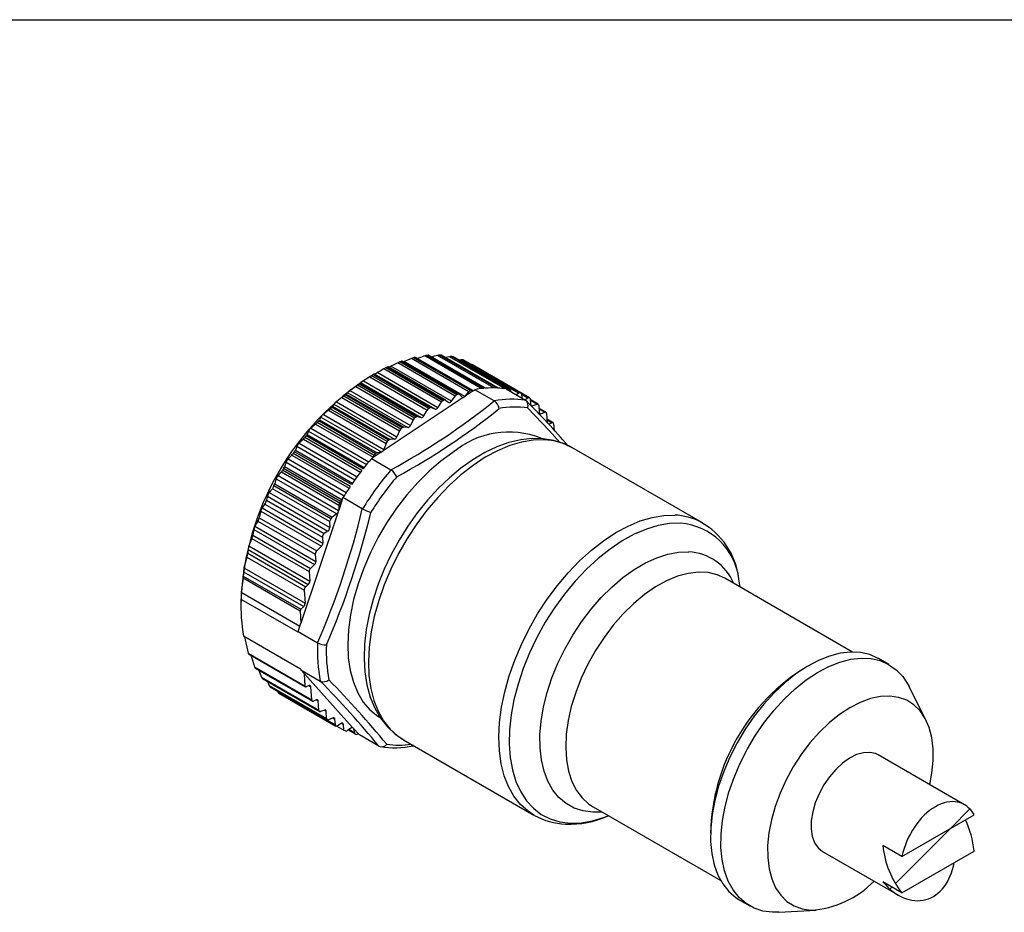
# Model space of a CAD drawing. Header units: millimetres. Extents: x 13 to 546, y 13 to 419.
# Tile 6 of 7: x 405 to 473, y 358 to 419. Entities that reach past the tile are written whole.
import ezdxf

# ---------------------------------------------------------------- set-up
doc = ezdxf.new("R2010")
doc.units = ezdxf.units.MM
doc.header["$LTSCALE"] = 2
doc.linetypes.add('SLD-Solid', pattern=[0])
doc.layers.add('HATCH', color=6, linetype='SLD-Solid')
doc.layers.add('TEXT', color=140, linetype='SLD-Solid', lineweight=25)

# ---------------------------------------------------------------- blocks, each defined once
blk = doc.blocks.new('SW_HATCH_0')
at = {"layer": 'HATCH', "color": 0}
for p, q in [((0, 0), (1.308, 1.308)), ((-3.777, -3.777), (0, 0)), ((-4.15, -4.15), (-4.013, -4.013))]:
    blk.add_line(p, q, dxfattribs=at)

msp = doc.modelspace()

# ---------------------------------------------------------------- linework, layer by layer
for p, q in [((435.107, 393.435), (431.181, 395.702)), ((435.209, 393.518), (431.32, 395.763)), ((435.308, 393.553), (431.419, 395.798)), ((435.381, 393.551), (431.467, 395.81)), ((435.752, 393.408), (431.622, 395.793)), ((436.042, 393.732), (432.115, 395.999)), ((436.146, 393.803), (432.257, 396.048)), ((436.242, 393.825), (432.353, 396.07)), ((436.301, 393.818), (432.395, 396.073)), ((436.883, 393.94), (433.023, 396.168)), ((437.054, 393.96), (433.165, 396.205)), ((437.147, 393.969), (433.258, 396.214)), ((437.172, 393.971), (433.291, 396.211)), ((437.733, 393.993), (433.894, 396.209)), ((437.924, 393.987), (434.035, 396.232)), ((438.012, 393.983), (434.123, 396.228)), ((438.03, 393.982), (434.148, 396.222)), ((434.718, 396.12), (434.433, 396.058)), ((438.515, 393.928), (434.718, 396.12)), ((438.746, 393.885), (434.857, 396.13)), ((434.956, 396.105), (434.94, 396.112)), ((438.829, 393.867), (434.94, 396.112)), ((438.848, 393.859), (434.956, 396.106)), ((435.486, 395.902), (435.345, 395.881)), ((439.413, 393.635), (435.486, 395.902)), ((439.511, 393.654), (435.622, 395.899)), ((435.742, 395.848), (439.631, 393.603)), ((433.909, 392.643), (429.772, 395.032)), ((434.156, 393.015), (430.229, 395.282)), ((434.255, 393.108), (430.366, 395.353)), ((434.355, 393.156), (430.466, 395.401)), ((434.443, 393.16), (430.52, 395.424)), ((434.842, 393.084), (430.704, 395.472)), ((440.166, 393.325), (436.276, 395.57)), ((428.608, 394.3), (432.534, 392.033)), ((428.652, 394.355), (432.79, 391.966)), ((428.835, 394.476), (432.973, 392.088)), ((429.271, 394.742), (433.197, 392.475)), ((429.571, 394.924), (429.323, 394.78)), ((433.293, 392.578), (429.404, 394.823)), ((433.393, 392.638), (429.504, 394.883)), ((433.491, 392.653), (429.564, 394.919)), ((433.726, 392.543), (429.588, 394.932)), ((427.725, 393.669), (431.863, 391.281)), ((427.906, 393.812), (432.044, 391.423)), ((428.317, 394.089), (432.243, 391.822)), ((432.334, 391.933), (428.445, 394.178)), ((432.434, 392.005), (428.545, 394.25)), ((436.328, 393.791), (435.779, 393.426)), ((435.779, 393.426), (436.042, 393.732)), ((436.323, 393.797), (436.328, 393.791)), ((436.328, 393.791), (436.442, 393.867)), ((437.764, 393.104), (436.442, 393.867)), ((438.571, 393.918), (439.894, 393.155)), ((438.886, 393.8), (438.901, 393.728)), ((439.246, 393.529), (439.413, 393.635)), ((426.993, 393.045), (431.131, 390.656)), ((427.377, 393.329), (431.304, 391.062)), ((431.389, 391.181), (427.499, 393.426)), ((431.486, 391.264), (427.597, 393.509)), ((427.662, 393.572), (431.589, 391.306)), ((435.635, 393.33), (430.198, 389.709)), ((433.909, 392.643), (434.156, 393.015)), ((434.448, 393.156), (434.66, 393.007)), ((434.842, 393.084), (435.107, 393.435)), ((435.396, 393.539), (435.582, 393.351)), ((435.635, 393.33), (435.779, 393.426)), ((439.631, 393.603), (439.653, 393.294)), ((439.635, 393.55), (440.055, 393.308)), ((439.857, 393.176), (440.055, 393.308)), ((439.894, 393.155), (439.932, 393.115)), ((440.207, 393.245), (440.234, 392.848)), ((440.759, 392.886), (440.21, 393.203)), ((440.213, 393.161), (440.685, 392.888)), ((426.462, 392.472), (430.389, 390.205)), ((430.467, 390.329), (426.578, 392.574)), ((430.562, 390.422), (426.673, 392.668)), ((426.739, 392.744), (430.666, 390.477)), ((426.817, 392.884), (430.955, 390.495)), ((432.973, 392.088), (433.197, 392.475)), ((433.491, 392.653), (433.726, 392.543)), ((440.236, 392.832), (440.349, 392.767)), ((440.349, 392.767), (440.685, 392.888)), ((440.8, 392.806), (440.835, 392.312)), ((441.296, 392.326), (440.814, 392.604)), ((440.817, 392.562), (441.222, 392.328)), ((440.837, 392.295), (440.95, 392.23)), ((440.95, 392.23), (441.222, 392.328)), ((429.579, 389.388), (425.69, 391.633)), ((429.67, 389.49), (425.781, 391.735)), ((425.847, 391.824), (429.774, 389.557)), ((425.937, 392.006), (430.067, 389.622)), ((426.107, 392.185), (430.244, 389.796)), ((432.243, 391.822), (432.044, 391.423)), ((432.534, 392.033), (432.79, 391.966)), ((441.337, 392.247), (441.381, 391.608)), ((441.777, 391.619), (441.364, 391.858)), ((441.368, 391.803), (441.691, 391.616)), ((441.508, 391.532), (441.691, 391.616)), ((425.096, 391.047), (429.051, 388.764)), ((425.257, 391.241), (429.211, 388.958)), ((425.582, 391.526), (429.509, 389.259)), ((431.304, 391.062), (431.131, 390.656)), ((431.863, 391.281), (431.589, 391.306)), ((441.402, 391.593), (441.508, 391.532)), ((441.818, 391.54), (441.849, 391.1)), ((424.746, 390.502), (428.646, 388.251)), ((428.735, 388.367), (424.846, 390.612)), ((428.821, 388.477), (424.932, 390.722)), ((424.997, 390.823), (428.896, 388.572)), ((430.955, 390.495), (430.666, 390.477)), ((428.024, 387.394), (424.135, 389.639)), ((424.198, 389.751), (428.098, 387.5)), ((424.302, 390.016), (428.261, 387.73)), ((424.453, 390.223), (428.411, 387.938)), ((430.055, 389.614), (429.506, 389.248)), ((430.055, 389.614), (429.774, 389.557)), ((430.055, 389.614), (430.198, 389.709)), ((430.389, 390.205), (430.244, 389.796)), ((451.963, 384.784), (443.064, 389.921)), ((423.564, 388.925), (427.525, 386.638)), ((423.703, 389.143), (427.665, 386.856)), ((423.965, 389.411), (427.864, 387.159)), ((427.944, 387.278), (424.055, 389.523)), ((429.392, 389.172), (429.506, 389.248)), ((429.392, 389.172), (430.714, 388.409)), ((429.509, 389.259), (429.506, 389.248)), ((423.245, 388.265), (427.172, 385.998)), ((427.215, 386.132), (423.326, 388.377)), ((427.288, 386.254), (423.399, 388.499)), ((423.458, 388.621), (427.385, 386.354)), ((422.89, 387.785), (427.028, 385.397)), ((423.017, 388.012), (427.148, 385.626)), ((426.518, 384.87), (422.629, 387.115)), ((426.621, 385.068), (422.732, 387.313)), ((422.786, 387.444), (426.713, 385.177)), ((422.231, 386.335), (426.171, 384.061)), ((422.29, 386.605), (426.415, 384.224)), ((422.41, 386.861), (426.545, 384.474)), ((427.393, 386.359), (427.155, 385.648)), ((427.393, 386.359), (427.385, 386.354)), ((427.393, 386.359), (427.443, 386.507)), ((428.765, 385.743), (427.443, 386.507)), ((421.833, 385.583), (425.974, 383.193)), ((421.925, 385.806), (426.068, 383.414)), ((422.119, 386.074), (426.041, 383.811)), ((427.093, 385.462), (427.155, 385.648)), ((427.172, 385.998), (427.155, 385.648)), ((421.644, 384.913), (425.557, 382.654)), ((421.728, 385.14), (425.651, 382.875)), ((427.093, 385.462), (424.579, 377.953)), ((427.028, 385.397), (426.713, 385.177)), ((421.366, 384.324), (425.497, 381.939)), ((421.44, 384.557), (425.592, 382.16)), ((426.415, 384.224), (426.171, 384.061)), ((426.518, 384.87), (426.545, 384.474)), ((451.871, 384.835), (451.963, 384.784)), ((421.237, 383.716), (425.142, 381.461)), ((421.303, 383.952), (425.236, 381.682)), ((426.041, 383.811), (426.068, 383.414)), ((420.971, 382.963), (425.08, 380.591)), ((421.027, 383.224), (425.186, 380.822)), ((425.974, 383.193), (425.651, 382.875)), ((420.897, 382.454), (424.796, 380.203)), ((420.947, 382.718), (424.902, 380.435)), ((425.557, 382.654), (425.592, 382.16)), ((420.693, 381.711), (424.859, 379.306)), ((425.497, 381.939), (425.236, 381.682)), ((420.63, 381.028), (420.508, 380.051)), ((420.63, 381.028), (424.522, 378.782)), ((420.644, 381.158), (424.569, 378.892)), ((420.661, 381.454), (424.765, 379.085)), ((425.142, 381.461), (425.186, 380.822)), ((462.213, 375.98), (453.506, 381.006)), ((454.553, 380.402), (454.458, 380.946)), ((424.796, 380.203), (424.859, 379.306)), ((425.08, 380.591), (424.902, 380.435)), ((424.385, 377.328), (420.496, 379.573)), ((420.508, 380.051), (424.508, 377.742)), ((420.485, 379.472), (420.485, 379.064)), ((424.765, 379.085), (424.569, 378.892)), ((424.522, 378.782), (424.579, 377.953)), ((424.387, 377.379), (424.579, 377.953)), ((424.559, 374.808), (420.67, 377.053)), ((420.733, 377.017), (420.985, 375.903)), ((424.387, 377.379), (425.709, 376.616)), ((420.985, 375.903), (424.876, 373.657)), ((421, 375.867), (424.897, 373.617)), ((464.691, 375.127), (463.984, 375.535)), ((421.416, 374.961), (425.315, 372.71)), ((421.459, 374.881), (425.356, 372.631)), ((421.891, 374.258), (425.796, 372.004)), ((421.944, 374.172), (425.837, 371.924)), ((424.568, 374.764), (425.89, 374.001)), ((424.819, 374.486), (424.568, 374.764)), ((424.819, 374.486), (428.105, 370.839)), ((424.876, 373.657), (424.819, 374.486)), ((422.306, 373.963), (422.42, 373.703)), ((422.42, 373.703), (426.333, 371.444)), ((422.483, 373.611), (426.374, 371.365)), ((425.138, 373.69), (424.934, 373.616)), ((425.122, 373.684), (425.253, 373.608)), ((425.315, 372.71), (425.253, 373.608)), ((467.219, 371.339), (466.064, 373.626)), ((422.978, 373.325), (423.005, 373.269)), ((423.005, 373.269), (426.927, 371.005)), ((423.077, 373.172), (426.968, 370.926)), ((425.625, 372.719), (425.442, 372.634)), ((425.622, 372.717), (425.752, 372.642)), ((425.796, 372.004), (425.752, 372.642)), ((426.184, 372.02), (425.911, 371.922)), ((426.167, 372.014), (426.299, 371.939)), ((426.333, 371.444), (426.299, 371.939)), ((426.784, 371.484), (426.448, 371.362)), ((426.768, 371.478), (426.899, 371.402)), ((426.927, 371.005), (426.899, 371.402)), ((427.029, 370.92), (427.502, 370.647)), ((427.323, 371.105), (427.078, 370.943)), ((427.344, 371.118), (427.474, 371.043)), ((427.502, 370.647), (427.474, 371.043)), ((428.036, 370.816), (427.72, 370.615)), ((428.151, 370.788), (428.073, 370.833)), ((428.186, 370.749), (428.105, 370.839)), ((427.805, 370.669), (428.286, 370.391)), ((428.247, 370.451), (427.836, 370.688)), ((428.186, 370.749), (428.497, 370.404)), ((428.247, 370.451), (428.186, 370.749)), ((428.497, 370.404), (428.489, 370.398)), ((428.562, 370.332), (428.497, 370.404)), ((429.884, 369.569), (428.562, 370.332)), ((431.565, 370.002), (440.464, 364.865)), ((432.18, 369.547), (432.237, 369.579)), ((469.846, 365.569), (463.963, 368.966)), ((444.507, 365.417), (453.214, 360.391)), ((440.508, 364.84), (440.464, 364.865)), ((465.574, 362.046), (470.499, 364.889)), ((465.574, 362.046), (464.284, 362.79)), ((460.163, 362.384), (465.342, 359.394)), ((465.574, 359.563), (470.499, 362.407)), ((465.574, 359.563), (464.284, 360.308)), ((454.485, 359.08), (455.192, 358.672)), ((457.179, 358.234), (459.736, 358.377))]:
    msp.add_line(p, q)
at = {"flags": 128}
for points in [[(431.181, 395.702), (430.913, 395.574), (430.704, 395.472)], [(431.622, 395.793), (431.564, 395.769), (431.549, 395.763)], [(432.115, 395.999), (431.839, 395.884), (431.622, 395.793)], [(432.395, 396.073), (432.394, 396.073), (432.377, 396.074), (432.353, 396.07)], [(433.023, 396.168), (432.739, 396.069), (432.531, 395.995)], [(433.291, 396.21), (433.28, 396.214), (433.258, 396.214)], [(433.894, 396.209), (433.604, 396.126), (433.494, 396.094)], [(434.147, 396.221), (434.144, 396.224), (434.123, 396.228)], [(430.229, 395.282), (429.972, 395.143), (429.772, 395.032)], [(428.652, 394.355), (428.627, 394.325), (428.608, 394.3)], [(429.271, 394.742), (429.027, 394.594), (428.835, 394.476)], [(429.588, 394.932), (429.574, 394.925), (429.564, 394.919)], [(427.725, 393.669), (427.689, 393.615), (427.662, 393.572)], [(428.317, 394.089), (428.086, 393.934), (427.906, 393.812)], [(427.377, 393.329), (427.162, 393.171), (426.993, 393.045)], [(434.66, 393.007), (434.678, 392.998), (434.699, 392.994), (434.722, 392.996), (434.746, 393.004), (434.771, 393.017), (434.796, 393.035), (434.819, 393.058), (434.842, 393.084)], [(437.764, 393.104), (437.768, 393.102), (437.772, 393.1)], [(439.901, 393.151), (439.897, 393.153), (439.894, 393.155)], [(440.055, 393.308), (440.083, 393.323), (440.11, 393.332), (440.135, 393.334), (440.158, 393.328), (440.177, 393.316), (440.192, 393.298), (440.202, 393.274), (440.207, 393.245)], [(426.462, 392.472), (426.263, 392.312), (426.107, 392.185)], [(426.817, 392.884), (426.772, 392.806), (426.739, 392.744)], [(442.251, 390.276), (441.543, 391.062), (440.04, 392.627)], [(425.937, 392.006), (425.886, 391.905), (425.847, 391.824)], [(425.096, 391.047), (425.04, 390.922), (424.997, 390.823)], [(425.582, 391.526), (425.4, 391.367), (425.257, 391.241)], [(424.746, 390.502), (424.582, 390.346), (424.453, 390.223)], [(443.089, 389.904), (442.483, 390.203), (441.808, 390.415), (441.095, 390.528), (440.348, 390.54), (439.571, 390.451), (438.77, 390.26), (437.952, 389.967), (437.127, 389.575), (436.305, 389.089), (435.494, 388.514), (434.703, 387.858), (433.938, 387.128), (433.206, 386.331), (432.514, 385.475), (431.867, 384.568), (431.271, 383.618), (430.731, 382.634), (430.252, 381.625), (429.84, 380.601), (429.497, 379.569), (429.227, 378.54), (429.035, 377.522), (428.921, 376.524), (428.89, 375.554), (428.944, 374.622), (429.083, 373.736), (429.308, 372.908), (429.619, 372.148), (430.011, 371.468), (430.478, 370.876), (431.01, 370.38), (431.591, 369.988)], [(441.181, 390.455), (440.425, 390.433), (439.636, 390.301), (438.822, 390.059), (437.992, 389.711), (437.156, 389.258), (436.32, 388.708), (435.496, 388.064), (434.691, 387.335), (433.913, 386.528), (433.172, 385.651), (432.474, 384.713), (431.828, 383.725), (431.24, 382.698), (430.716, 381.641), (430.262, 380.567), (429.883, 379.486), (429.583, 378.41), (429.365, 377.351), (429.231, 376.319), (429.183, 375.326), (429.221, 374.382), (429.344, 373.497), (429.553, 372.681), (429.843, 371.942), (430.213, 371.288), (430.658, 370.726), (431.173, 370.261), (431.565, 370.002)], [(424.302, 390.016), (424.243, 389.868), (424.198, 389.751)], [(434.951, 389.594), (434.13, 388.996), (433.325, 388.307), (432.545, 387.536), (431.799, 386.69), (431.096, 385.78), (430.443, 384.815), (429.848, 383.806), (429.318, 382.766), (428.858, 381.706), (428.474, 380.637), (428.17, 379.572), (427.949, 378.523), (427.815, 377.502), (427.768, 376.521), (427.81, 375.59), (427.939, 374.72), (428.154, 373.921), (428.453, 373.202), (428.833, 372.571), (429.288, 372.036), (429.814, 371.602), (429.928, 371.528)], [(423.564, 388.925), (423.504, 388.755), (423.458, 388.621)], [(423.965, 389.411), (423.818, 389.261), (423.703, 389.143)], [(423.245, 388.265), (423.116, 388.124), (423.017, 388.012)], [(430.721, 388.404), (430.717, 388.407), (430.714, 388.409)], [(422.89, 387.785), (422.831, 387.594), (422.786, 387.444)], [(422.629, 387.115), (422.506, 386.974), (422.41, 386.861)], [(422.29, 386.605), (422.257, 386.454), (422.231, 386.335)], [(421.833, 385.583), (421.773, 385.335), (421.728, 385.14)], [(422.119, 386.074), (422.01, 385.925), (421.925, 385.806)], [(428.765, 385.743), (428.769, 385.741), (428.773, 385.739)], [(421.644, 384.913), (421.528, 384.715), (421.44, 384.557)], [(440.464, 364.865), (440.073, 365.124), (439.557, 365.588), (439.112, 366.15), (438.742, 366.804), (438.452, 367.543), (438.244, 368.36), (438.12, 369.244), (438.082, 370.188), (438.131, 371.181), (438.265, 372.213), (438.483, 373.272), (438.783, 374.348), (439.162, 375.429), (439.616, 376.504), (440.139, 377.56), (440.727, 378.588), (441.374, 379.576), (442.071, 380.513), (442.813, 381.39), (443.59, 382.197), (444.395, 382.927), (445.22, 383.57), (446.055, 384.121), (446.892, 384.573), (447.721, 384.922), (448.535, 385.164), (449.324, 385.296), (450.08, 385.317)], [(421.366, 384.324), (421.33, 384.116), (421.303, 383.952)], [(450.482, 384.761), (449.732, 384.739), (448.95, 384.606), (448.143, 384.362), (447.32, 384.01), (446.491, 383.554), (445.664, 383), (444.849, 382.353), (444.054, 381.62), (443.288, 380.81), (442.56, 379.931), (441.877, 378.993), (441.248, 378.006), (440.678, 376.981), (440.174, 375.929), (439.742, 374.862), (439.387, 373.791), (439.111, 372.729), (438.919, 371.686), (438.812, 370.675), (438.792, 369.705), (438.859, 368.789), (439.012, 367.936), (439.249, 367.155), (439.568, 366.455), (439.965, 365.843), (440.436, 365.327), (440.976, 364.911), (441.579, 364.601), (442.238, 364.4), (442.946, 364.31), (443.695, 364.332), (444.478, 364.465), (445.285, 364.709), (445.547, 364.811)], [(421.237, 383.716), (421.116, 383.443), (421.027, 383.224)], [(420.971, 382.963), (420.958, 382.826), (420.947, 382.718)], [(420.897, 382.454), (420.775, 382.045), (420.693, 381.711)], [(445.109, 365.07), (444.485, 365.054), (443.827, 365.141), (443.22, 365.339), (442.669, 365.645), (442.182, 366.056), (441.765, 366.565), (441.424, 367.168), (441.162, 367.855), (440.983, 368.618), (440.89, 369.449), (440.882, 370.336), (440.962, 371.268), (441.126, 372.234), (441.374, 373.221), (441.703, 374.217), (442.107, 375.209), (442.582, 376.186), (443.123, 377.134), (443.722, 378.042), (444.371, 378.898), (445.063, 379.692), (445.789, 380.413), (446.54, 381.053), (447.306, 381.603), (448.078, 382.057), (448.846, 382.409), (449.6, 382.654), (450.33, 382.789), (451.029, 382.813)], [(420.661, 381.454), (420.651, 381.288), (420.644, 381.158)], [(453.506, 381.006), (452.975, 381.248), (452.359, 381.394), (451.696, 381.425), (450.994, 381.341), (450.265, 381.142), (449.519, 380.833), (448.765, 380.416), (448.015, 379.898), (447.278, 379.286), (446.566, 378.59), (445.888, 377.817), (445.254, 376.98), (444.672, 376.09), (444.151, 375.16), (443.699, 374.202), (443.321, 373.23), (443.023, 372.259), (442.809, 371.3), (442.681, 370.368), (442.643, 369.477), (442.694, 368.637), (442.833, 367.862), (443.06, 367.162), (443.369, 366.547), (443.758, 366.026), (444.221, 365.605), (444.507, 365.417)], [(420.508, 380.051), (420.5, 379.783), (420.496, 379.573)], [(425.716, 376.611), (425.712, 376.614), (425.709, 376.616)], [(421.159, 375.775), (421.264, 375.426), (421.416, 374.961)], [(463.984, 375.535), (463.964, 375.546), (463.389, 375.801), (462.761, 375.946), (462.086, 375.977), (461.374, 375.896), (460.634, 375.702), (459.876, 375.399), (459.11, 374.991), (458.345, 374.483), (457.592, 373.881), (456.86, 373.193), (456.159, 372.428), (455.498, 371.597), (454.886, 370.71), (454.331, 369.779), (453.84, 368.815), (453.419, 367.831), (453.073, 366.841), (452.808, 365.857), (452.627, 364.892), (452.532, 363.958), (452.525, 363.068), (452.604, 362.233), (452.771, 361.465), (453.021, 360.772), (453.353, 360.165), (453.761, 359.651), (454.241, 359.236), (454.485, 359.08)], [(457.179, 358.234), (456.748, 358.231), (456.095, 358.319), (455.492, 358.519), (454.948, 358.828), (454.468, 359.243), (454.06, 359.757), (453.728, 360.364), (453.478, 361.056), (453.312, 361.825), (453.232, 362.66), (453.239, 363.55), (453.334, 364.484), (453.516, 365.449), (453.78, 366.433), (454.126, 367.423), (454.547, 368.407), (455.038, 369.37), (455.594, 370.302), (456.206, 371.189), (456.866, 372.02), (457.567, 372.785), (458.299, 373.472), (459.052, 374.074), (459.817, 374.583), (460.583, 374.991), (461.341, 375.294), (462.081, 375.487), (462.793, 375.569), (463.468, 375.537), (464.097, 375.393), (464.671, 375.138), (465.184, 374.776), (465.629, 374.311), (465.999, 373.749), (466.064, 373.626)], [(421.707, 374.738), (421.757, 374.604), (421.891, 374.258)], [(425.89, 374.001), (425.894, 373.999), (425.897, 373.997)], [(467.483, 366.933), (467.627, 367.709), (467.711, 368.572), (467.706, 369.389), (467.612, 370.148), (467.43, 370.836), (467.164, 371.443), (466.817, 371.959), (466.396, 372.376), (465.906, 372.687), (465.355, 372.887), (464.753, 372.974), (464.108, 372.946), (463.431, 372.803), (462.732, 372.547), (462.023, 372.183), (461.314, 371.717), (460.617, 371.155), (459.943, 370.507), (459.302, 369.782), (458.705, 368.993), (458.161, 368.152), (457.679, 367.271), (457.265, 366.365), (456.927, 365.449), (456.671, 364.536), (456.499, 363.641), (456.415, 362.777), (456.42, 361.96), (456.514, 361.201), (456.696, 360.513), (456.962, 359.906), (457.309, 359.39), (457.73, 358.974), (458.22, 358.662), (458.771, 358.462), (459.373, 358.375), (459.373, 358.375)], [(427.078, 370.943), (427.051, 370.927), (427.024, 370.918), (426.998, 370.917), (426.976, 370.922), (426.956, 370.934), (426.941, 370.952), (426.931, 370.976), (426.927, 371.005)], [(427.474, 371.043), (427.47, 371.071), (427.46, 371.095), (427.445, 371.114), (427.426, 371.126), (427.403, 371.131), (427.377, 371.129), (427.35, 371.121), (427.323, 371.105)], [(429.892, 369.565), (429.887, 369.567), (429.884, 369.569)], [(432.259, 369.599), (432.208, 369.572), (432.206, 369.572)], [(463.963, 368.966), (463.785, 369.051), (463.389, 369.139), (462.95, 369.116), (462.483, 368.982), (462.002, 368.741), (461.523, 368.403), (461.062, 367.976), (460.633, 367.476), (460.25, 366.917), (459.925, 366.319), (459.669, 365.7), (459.489, 365.08), (459.393, 364.48), (459.382, 363.917), (459.458, 363.412), (459.617, 362.978), (459.855, 362.632), (460.163, 362.384)]]:
    msp.add_lwpolyline(points, dxfattribs=at)
for centre, radius, start, end in [((431.97, 394.073), 1.81, 111.03251, 115.85335), ((434.454, 387.236), 9.084, 109.51989, 110.18243), ((431.456, 395.741), 0.0681, 81.47724, 122.80952), ((432.534, 395.021), 1.063, 105.11295, 113.17833), ((434.025, 388.674), 7.583, 102.7358, 103.48315), ((433.271, 395.502), 0.711, 98.62422, 110.44281), ((433.821, 389.889), 6.35, 95.08787, 95.92902), ((434.048, 395.723), 0.51, 91.51434, 107.63548), ((433.795, 390.829), 5.409, 86.5269, 87.46304), ((434.815, 395.749), 0.383, 83.76133, 104.73267), ((433.877, 391.469), 4.763, 77.10817, 78.12708), ((435.547, 395.609), 0.299, 75.39136, 101.69143), ((433.98, 391.812), 4.404, 66.41743, 68.11036), ((425.915, 401.891), 7.869, 297.82486, 299.34607), ((432.314, 391.437), 4.373, 116.45011, 118.47321), ((435.128, 385.645), 10.813, 115.54286, 116.13276), ((430.568, 395.227), 0.202, 103.72694, 120.21338), ((429.833, 397.19), 1.925, 292.00343, 296.88376), ((436.21, 395.462), 0.125, 58.96427, 96.26608), ((439.576, 378.656), 19.109, 122.45274, 177.55263), ((428.252, 394.685), 0.524, 303.973, 312.76811), ((429.693, 392.99), 1.716, 119.99114, 127.3359), ((417.619, 414.1), 22.594, 301.04233, 301.43749), ((436.033, 383.985), 12.704, 120.92438, 121.45418), ((426.418, 400.072), 6.037, 300.74539, 301.40676), ((428.434, 392.957), 1.005, 121.70473, 134.84766), ((426.337, 397.071), 3.58, 303.56408, 306.06787), ((437.124, 382.346), 14.674, 125.78099, 126.26225), ((436.207, 393.601), 0.211, 107.03945, 141.69879), ((437.914, 386.429), 7.583, 102.7358, 103.48315), ((436.263, 393.754), 0.0743, 35.80827, 106.5402), ((437.762, 387.197), 6.8, 95.98021, 101.19725), ((437.674, 388.147), 5.846, 87.55334, 95.17817), ((437.706, 388.868), 5.124, 80.2726, 86.57331), ((438.729, 393.77), 0.116, 81.72568, 124.77129), ((437.766, 389.223), 4.763, 77.10817, 78.12708), ((438.807, 393.79), 0.0792, 6.77412, 74.42586), ((439.48, 393.547), 0.111, 73.70025, 127.35986), ((437.869, 389.567), 4.404, 66.41743, 68.11036), ((427.448, 392.373), 0.812, 124.05949, 140.98197), ((426.17, 394.988), 2.051, 306.04732, 310.40797), ((438.33, 380.816), 16.622, 130.21751, 130.66038), ((427.335, 393.843), 0.425, 308.09802, 320.37707), ((408.609, 429.24), 46.431, 298.42976, 308.89727), ((434.382, 392.873), 0.267, 118.3788, 147.86036), ((439.017, 383.4), 10.813, 115.54286, 116.13276), ((434.402, 393.078), 0.091, 59.36559, 120.83962), ((435.303, 393.297), 0.24, 113.04435, 144.79935), ((438.344, 384.991), 9.084, 109.51989, 110.18243), ((435.341, 393.48), 0.0806, 47.58119, 114.45064), ((435.631, 393.401), 0.0707, 225.00061, 273.10074), ((438.974, 387.358), 5.866, 80.90614, 101.82537), ((437.421, 392.517), 0.68, 5.37895, 58.96093), ((439.641, 392.801), 0.435, 336.4567, 53.38515), ((399.278, 352.51), 57.471, 40.78158, 44.96547), ((425.545, 393.625), 1.474, 308.50289, 314.52158), ((439.559, 379.474), 18.442, 134.325, 134.73824), ((426.384, 392.984), 0.429, 312.37372, 325.93133), ((408.884, 428.882), 46.597, 298.50108, 308.82595), ((433.453, 392.333), 0.292, 123.16566, 150.92296), ((439.922, 381.74), 12.704, 120.92438, 121.45418), ((433.456, 392.553), 0.106, 70.57208, 126.01451), ((433.752, 392.713), 0.172, 261.14901, 336.02191), ((439.203, 386.993), 5.696, 81.54653, 101.18499), ((440.719, 392.813), 0.0821, 355.39492, 113.85263), ((440.916, 392.305), 0.0821, 175.39492, 293.85263), ((441.255, 392.253), 0.0821, 355.39492, 113.85263), ((424.821, 392.403), 1.161, 310.9464, 318.4678), ((440.707, 378.382), 20.027, 138.18186, 138.57299), ((425.444, 392.054), 0.464, 316.55594, 330.29051), ((426.546, 391.598), 0.733, 126.80299, 146.15892), ((432.524, 391.685), 0.313, 127.51, 154.02368), ((441.013, 380.101), 14.674, 125.78099, 126.26225), ((432.514, 391.91), 0.125, 80.82761, 130.33534), ((432.791, 392.163), 0.197, 269.69597, 337.63106), ((441.735, 391.545), 0.0835, 356.1593, 121.72709), ((425.703, 390.705), 0.697, 129.79709, 150.66124), ((431.606, 390.935), 0.327, 131.49993, 157.19871), ((442.219, 378.571), 16.622, 130.21751, 130.66038), ((431.589, 391.158), 0.148, 89.98173, 134.10523), ((431.835, 391.501), 0.222, 277.1627, 339.38969), ((438.763, 385.039), 5.94, 68.33415, 129.92655), ((424.088, 391.199), 0.959, 313.39917, 322.30217), ((441.668, 377.579), 21.28, 141.856, 142.23163), ((424.533, 391.05), 0.516, 320.58684, 333.92079), ((430.705, 390.093), 0.336, 135.20888, 160.48667), ((443.448, 377.229), 18.442, 134.325, 134.73824), ((430.69, 390.305), 0.174, 98.04658, 137.53795), ((430.896, 390.736), 0.248, 283.68183, 341.35963), ((441.035, 386.35), 4.107, 60.40131, 87.97366), ((442.346, 377.08), 22.121, 145.40747, 145.77351), ((423.661, 389.978), 0.583, 324.47784, 337.09184), ((424.917, 389.725), 0.681, 132.97538, 154.68186), ((429.923, 389.911), 0.341, 323.70745, 340.36982), ((424.193, 388.675), 0.678, 136.31807, 158.35412), ((423.381, 389.976), 0.813, 315.89017, 326.07774), ((445.205, 375.614), 20.83, 139.39073, 141.86374), ((429.832, 389.166), 0.336, 138.69825, 163.93085), ((444.596, 376.137), 20.027, 138.18186, 138.57299), ((429.827, 389.362), 0.202, 105.12435, 140.77136), ((422.722, 388.728), 0.699, 318.45939, 329.84614), ((442.661, 376.875), 22.498, 148.89094, 149.25289), ((422.835, 388.848), 0.663, 328.26572, 339.96858), ((445.929, 375.05), 21.747, 142.24118, 145.41606), ((447.203, 374.309), 21.687, 139.46355, 148.19368), ((429.946, 387.347), 1.31, 26.53693, 53.76473), ((423.538, 387.572), 0.682, 139.83844, 161.77021), ((447.201, 374.31), 21.077, 139.73207, 147.92517), ((442.551, 376.934), 22.372, 152.35801, 152.93089), ((422.06, 387.671), 0.761, 331.99618, 342.65693), ((446.4, 374.724), 22.321, 145.7762, 148.13784), ((421.494, 386.497), 0.755, 325.94428, 347.62657), ((422.954, 386.451), 0.681, 142.94626, 166.94186), ((446.55, 374.63), 22.498, 148.89094, 149.25289), ((427.535, 386.111), 0.285, 121.80694, 150.0191), ((422.553, 385.415), 0.739, 148.1399, 166.85402), ((375.959, 398.348), 54.289, 336.40246, 346.57457), ((427.468, 385.976), 0.298, 148.33411, 175.74741), ((431.623, 391.766), 6.667, 244.68842, 249.9886), ((420.936, 385.304), 0.809, 331.15245, 348.33798), ((376.176, 398.278), 54.679, 336.48974, 346.48729), ((446.44, 374.689), 22.372, 152.35801, 152.93089), ((426.895, 384.929), 0.307, 126.27166, 153.10489), ((426.862, 385.627), 0.284, 305.68721, 324.51201), ((449.933, 381.199), 4.121, 61.93685, 87.94938), ((422.212, 384.186), 0.857, 154.33767, 170.712), ((426.24, 384.474), 0.306, 305.03468, 0.04467), ((450.136, 380.42), 4.355, 6.93279, 85.44241), ((449.399, 380.37), 5.093, 6.97385, 61.23602), ((420.314, 384.102), 1, 337.26653, 351.38888), ((426.346, 383.811), 0.306, 125.03468, 180.04467), ((422.088, 382.862), 1.121, 161.17438, 174.83449), ((425.863, 382.655), 0.306, 133.81033, 180.05559), ((425.762, 383.413), 0.306, 313.81033, 0.05559), ((419.618, 382.834), 1.335, 343.46202, 355.01372), ((450.846, 379.275), 3.543, 22.99364, 87.04969), ((422.462, 381.362), 1.804, 168.85612, 177.08454), ((425.448, 381.461), 0.306, 133.81033, 180.05559), ((425.286, 382.16), 0.306, 313.81033, 0.05559), ((419.54, 381.21), 1.105, 350.51942, 357.2787), ((425.103, 380.203), 0.307, 130.93508, 179.9765), ((424.879, 380.823), 0.307, 310.93508, 359.9765), ((431.349, 379.058), 10.865, 177.28259, 190.63247), ((424.674, 378.782), 0.153, 133.81033, 180.05559), ((424.553, 379.306), 0.306, 313.81033, 0.05559), ((437.557, 376.799), 13.183, 177.47809, 177.69993), ((436.566, 376.048), 10.864, 177.0308, 190.88426), ((426.237, 377.448), 0.986, 238.147, 274.63726), ((436.862, 375.997), 10.556, 177.45677, 190.4583), ((421.045, 375.908), 0.0603, 184.45284, 222.49633), ((421.569, 374.993), 0.156, 191.55904, 225.59792), ((466.141, 363.321), 13.625, 121.33871, 178.66667), ((422.051, 374.3), 0.166, 194.44536, 230.04069), ((433.205, 376.505), 8.811, 191.10102, 191.39122), ((422.586, 373.752), 0.173, 196.43427, 233.71858), ((424.917, 373.653), 0.041, 175.39492, 293.85263), ((425.171, 373.615), 0.0821, 355.39492, 113.85263), ((379.982, 328.614), 64.557, 39.37608, 44.67327), ((426.117, 374.537), 0.584, 247.85636, 308.58675), ((373.075, 321.977), 74.613, 39.75632, 44.29304), ((423.187, 373.332), 0.193, 199.0339, 235.46979), ((425.398, 372.705), 0.0835, 176.1593, 301.72709), ((425.669, 372.648), 0.0835, 356.1593, 121.72709), ((425.878, 371.997), 0.0821, 175.39492, 293.85263), ((426.217, 371.945), 0.0821, 355.39492, 113.85263), ((426.817, 371.409), 0.0821, 355.39492, 113.85263), ((426.415, 371.437), 0.0821, 175.39492, 293.85263), ((428.113, 370.703), 0.136, 93.47967, 124.37742), ((429.264, 374.683), 4.404, 246.41743, 248.11036), ((427.653, 370.703), 0.111, 253.70025, 307.35986), ((428.326, 370.46), 0.0792, 186.77412, 254.42586), ((429.367, 375.027), 4.763, 257.10817, 258.12708), ((428.402, 370.496), 0.131, 263.63847, 311.49098), ((430.084, 369.962), 0.442, 244.17365, 322.56962), ((430.976, 375.618), 6.17, 260.7749, 281.84334), ((431.266, 375.229), 5.598, 261.46173, 278.5519), ((442.828, 369.024), 4.783, 241.09804, 267.70739), ((442.893, 370.695), 6.455, 267.72609, 293.75742), ((458.915, 365.062), 6.703, 273.91898, 315.34617)]:
    msp.add_arc(centre, radius, start, end)
for centre, major_axis, ratio, start_param, end_param in [((468.154, 362.159), (1.547, 3.485), 0.6361, 5.841722, 8.160281), ((467.391, 362.599), (-1.054, 4.259), 0.692806, 4.498194, 5.009909), ((467.391, 362.599), (-1.054, 4.259), 0.692806, 1.356602, 2.179635), ((466.102, 363.343), (-1.054, 4.259), 0.692806, 2.179635, 4.134356)]:
    msp.add_ellipse(centre, major_axis=major_axis, ratio=ratio, start_param=start_param, end_param=end_param)
at = {"layer": 'TEXT'}
msp.add_line((12.7, 419.1), (546.1, 419.1), dxfattribs=at)

# ---------------------------------------------------------------- block references
at = {"layer": 'HATCH'}
msp.add_blockref('SW_HATCH_0', (468.906, 363.969), dxfattribs=at)

doc.saveas('drawing.dxf')
